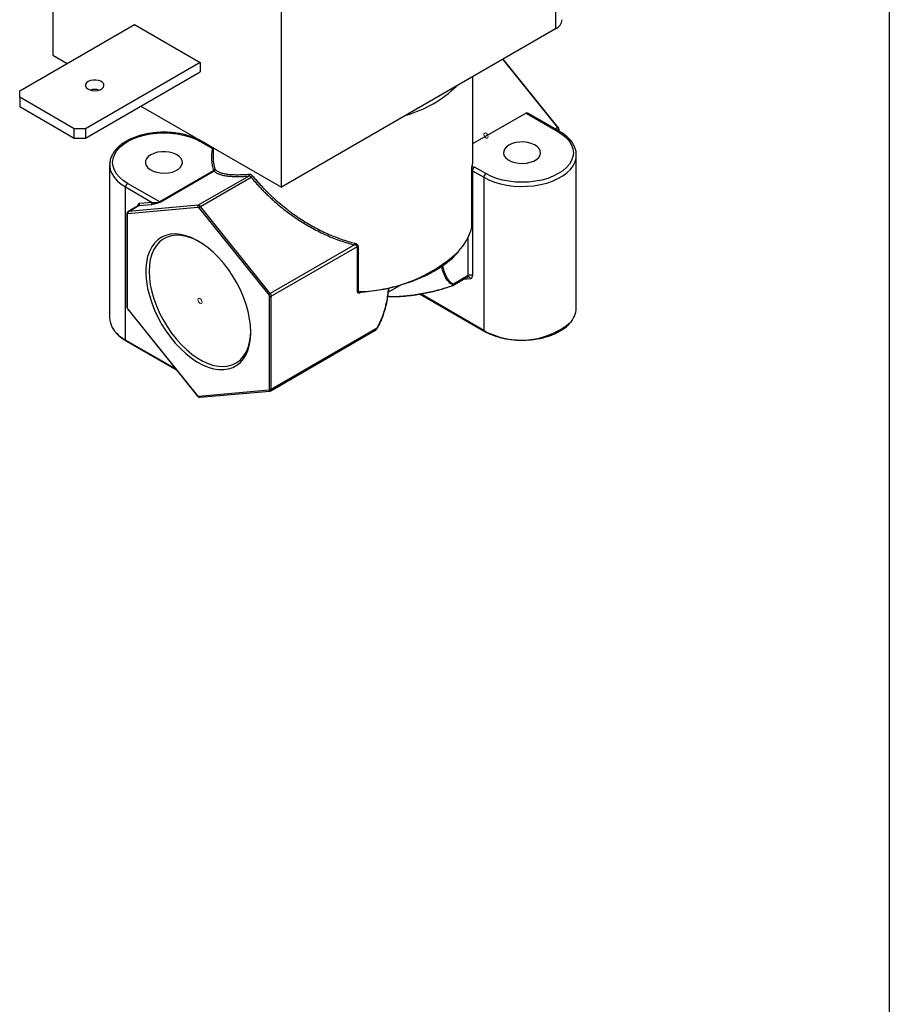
# Model space of a CAD drawing. Header units: inches. Extents: x 0.5 to 21.5, y 0.5 to 16.5.
# Tile 6 of 7: x 19.2 to 21.5, y 11.3 to 14. Entities that reach past the tile are written whole.
import ezdxf

# ---------------------------------------------------------------- set-up
doc = ezdxf.new("R2010")
doc.units = ezdxf.units.IN
doc.header["$LTSCALE"] = 2
doc.header["$MEASUREMENT"] = 0
doc.linetypes.add('SLD-Dashed', pattern=[0.075, 0.05, -0.025])
doc.linetypes.add('SLD-Solid', pattern=[0])
doc.layers.add('TEXT', color=140, linetype='SLD-Solid', lineweight=25)

msp = doc.modelspace()

# ---------------------------------------------------------------- linework, layer by layer
for p, q in [((20.6015, 14.8865), (20.6015, 13.9336)), ((19.8633, 13.5074), (19.8633, 14.4603)), ((19.2481, 14.2741), (19.2481, 13.8626)), ((19.1585, 13.7667), (19.4673, 13.945)), ((19.4673, 13.945), (19.6441, 13.843)), ((20.6015, 13.9336), (19.8633, 13.5074)), ((19.2481, 13.8626), (19.2863, 13.8405)), ((19.6441, 13.843), (19.3353, 13.6647)), ((19.6441, 13.843), (19.6441, 13.8177)), ((20.4592, 13.8514), (20.6067, 13.668)), ((20.6084, 13.6684), (20.4606, 13.8522)), ((19.3353, 13.6394), (19.6441, 13.8177)), ((20.379, 13.5871), (20.379, 13.8051)), ((19.1585, 13.7494), (19.1585, 13.7667)), ((19.3053, 13.6647), (19.1585, 13.7494)), ((19.1585, 13.7494), (19.1585, 13.7241)), ((19.1585, 13.7241), (19.3053, 13.6394)), ((19.485, 13.7258), (19.8633, 13.5074)), ((20.379, 13.6246), (20.5215, 13.7069)), ((20.5215, 13.7069), (20.6088, 13.6565)), ((20.6128, 13.6569), (20.5284, 13.7056)), ((19.3353, 13.6647), (19.3053, 13.6647)), ((19.3053, 13.6394), (19.3053, 13.6647)), ((19.3353, 13.6647), (19.3353, 13.6394)), ((20.6067, 13.668), (20.6002, 13.6642)), ((20.6079, 13.6597), (20.6095, 13.6607)), ((20.6095, 13.6607), (20.6095, 13.6588)), ((20.6107, 13.6581), (20.6107, 13.6623)), ((19.3053, 13.6394), (19.3353, 13.6394)), ((19.6443, 13.6304), (19.6775, 13.6113)), ((19.6769, 13.6143), (19.6483, 13.6308)), ((19.679, 13.6136), (19.6769, 13.6143)), ((19.679, 13.6138), (19.679, 13.5904)), ((20.6572, 13.5937), (20.6572, 13.5963)), ((20.6572, 13.1818), (20.6572, 13.5937)), ((19.4007, 13.5675), (19.4007, 13.1557)), ((19.4007, 13.5675), (19.4008, 13.5649)), ((19.6804, 13.5514), (19.5357, 13.4678)), ((19.5371, 13.4674), (19.6819, 13.551)), ((20.3756, 13.399), (20.3756, 13.5525)), ((20.3776, 13.5516), (20.408, 13.5341)), ((20.3776, 13.5516), (20.3776, 13.2694)), ((20.4136, 13.5439), (20.3832, 13.5614)), ((19.5357, 13.4678), (19.4492, 13.5177)), ((19.7759, 13.5374), (19.6394, 13.4586)), ((19.645, 13.4554), (19.7815, 13.5342)), ((20.408, 13.5341), (20.408, 13.1222)), ((19.4435, 13.0961), (19.4435, 13.5079)), ((19.4435, 13.5079), (19.5153, 13.4665)), ((19.4796, 13.4581), (19.5139, 13.4612)), ((19.5153, 13.4665), (19.481, 13.4634)), ((19.4473, 13.4362), (19.4473, 13.1854)), ((19.4484, 13.1837), (19.4484, 13.4345)), ((19.4499, 13.4365), (19.638, 13.4533)), ((19.4784, 13.4578), (19.4501, 13.4414)), ((19.6394, 13.4586), (19.4513, 13.4418)), ((19.4513, 13.4418), (19.4796, 13.4581)), ((19.4767, 13.4574), (19.4767, 13.4568)), ((19.4767, 13.4574), (19.4772, 13.4571)), ((19.6408, 13.4517), (19.8289, 13.2177)), ((19.8331, 13.2214), (19.645, 13.4554)), ((20.3663, 13.2694), (20.3663, 13.3731)), ((20.0597, 13.3522), (19.8331, 13.2214)), ((19.8359, 13.2141), (20.0678, 13.3479)), ((20.0678, 13.2258), (20.0678, 13.3479)), ((20.0701, 13.3486), (20.0701, 13.2264)), ((20.3246, 13.2427), (20.3646, 13.2658)), ((20.3663, 13.2694), (20.3263, 13.2463)), ((20.3543, 13.2598), (20.3719, 13.2614)), ((20.3646, 13.2657), (20.3656, 13.2661)), ((20.0771, 13.2246), (20.0784, 13.2254)), ((20.1509, 13.2246), (20.1865, 13.2452)), ((19.8303, 13.2141), (19.8303, 12.9633)), ((19.8359, 12.9633), (19.8359, 13.2141)), ((20.2365, 13.2198), (20.4088, 13.1204)), ((20.408, 13.1222), (20.2383, 13.2202)), ((19.4496, 13.1792), (19.6377, 12.9452)), ((19.638, 12.9461), (19.4499, 13.1801)), ((19.8343, 12.9596), (20.1176, 13.1232)), ((20.1192, 13.1268), (19.8359, 12.9633)), ((19.5795, 13.0176), (19.4435, 13.0961)), ((19.4443, 13.0943), (19.5815, 13.0151)), ((19.8289, 12.9613), (19.6408, 12.9445)), ((19.644, 12.9421), (19.8321, 12.9589))]:
    msp.add_line(p, q)
at = {"flags": 128}
for points in [[(19.3429, 13.7916), (19.3385, 13.7881), (19.336, 13.784), (19.3357, 13.7797), (19.3376, 13.7756), (19.3416, 13.7719), (19.3473, 13.7691), (19.3541, 13.7674), (19.3615, 13.7669), (19.3688, 13.7677), (19.3754, 13.7697), (19.3807, 13.7728), (19.3842, 13.7766), (19.3855, 13.7808), (19.3847, 13.7851), (19.3817, 13.789), (19.3769, 13.7923), (19.3706, 13.7946), (19.3634, 13.7957), (19.3559, 13.7955), (19.3489, 13.7941), (19.3429, 13.7916)], [(19.4492, 13.5177), (19.4373, 13.5256), (19.4272, 13.5342), (19.4192, 13.5436), (19.4134, 13.5535), (19.4099, 13.5637), (19.4087, 13.5741), (19.4099, 13.5845), (19.4134, 13.5947), (19.4192, 13.6046), (19.4272, 13.6139), (19.4373, 13.6226), (19.4492, 13.6304), (19.4627, 13.6373), (19.4777, 13.6431), (19.4939, 13.6477), (19.511, 13.651), (19.5287, 13.6531), (19.5467, 13.6537), (19.5647, 13.6531), (19.5825, 13.651), (19.5995, 13.6477), (19.6157, 13.6431), (19.6307, 13.6373), (19.6443, 13.6304)], [(20.6088, 13.6565), (20.6207, 13.6487), (20.6307, 13.64), (20.6387, 13.6307), (20.6445, 13.6208), (20.648, 13.6106), (20.6492, 13.6002), (20.648, 13.5898), (20.6445, 13.5796), (20.6387, 13.5697), (20.6307, 13.5604), (20.6207, 13.5517), (20.6088, 13.5439), (20.5952, 13.537), (20.5802, 13.5312), (20.564, 13.5266), (20.5469, 13.5232), (20.5292, 13.5212), (20.5112, 13.5205), (20.4932, 13.5212), (20.4755, 13.5232), (20.4584, 13.5266), (20.4422, 13.5312), (20.4272, 13.537), (20.4136, 13.5439)], [(20.4759, 13.6206), (20.4691, 13.6157), (20.4643, 13.6101), (20.4617, 13.6041), (20.4614, 13.5979), (20.4634, 13.5917), (20.4677, 13.586), (20.474, 13.5809), (20.4821, 13.5768), (20.4915, 13.5737), (20.5018, 13.5718), (20.5126, 13.5713), (20.5233, 13.5722), (20.5334, 13.5743), (20.5426, 13.5777), (20.5502, 13.5821), (20.556, 13.5874), (20.5598, 13.5932), (20.5612, 13.5994), (20.5603, 13.6056), (20.5572, 13.6116), (20.5518, 13.617), (20.5446, 13.6217), (20.5358, 13.6253), (20.5259, 13.6278), (20.5153, 13.629), (20.5045, 13.6288), (20.494, 13.6273), (20.4843, 13.6245), (20.4759, 13.6206)], [(19.5114, 13.5945), (19.5046, 13.5896), (19.4998, 13.584), (19.4972, 13.578), (19.4969, 13.5717), (19.4989, 13.5656), (19.5032, 13.5599), (19.5095, 13.5548), (19.5176, 13.5506), (19.527, 13.5476), (19.5373, 13.5457), (19.5481, 13.5452), (19.5588, 13.5461), (19.569, 13.5482), (19.5781, 13.5516), (19.5857, 13.556), (19.5915, 13.5612), (19.5953, 13.5671), (19.5967, 13.5733), (19.5958, 13.5795), (19.5927, 13.5855), (19.5873, 13.5909), (19.5801, 13.5956), (19.5713, 13.5992), (19.5614, 13.6017), (19.5508, 13.6028), (19.54, 13.6027), (19.5295, 13.6012), (19.5198, 13.5984), (19.5114, 13.5945)], [(20.408, 13.5341), (20.4217, 13.5271), (20.4369, 13.5211), (20.4532, 13.5163), (20.4705, 13.5127), (20.4884, 13.5104), (20.5066, 13.5094), (20.525, 13.5098), (20.5431, 13.5114), (20.5607, 13.5144), (20.5775, 13.5186), (20.5933, 13.524), (20.6078, 13.5304), (20.6207, 13.5379), (20.632, 13.5463), (20.6413, 13.5554), (20.6486, 13.5651), (20.6537, 13.5753), (20.6566, 13.5857), (20.6572, 13.5937)], [(19.4008, 13.5649), (19.4008, 13.5649), (19.4025, 13.5544), (19.4065, 13.544), (19.4127, 13.5341), (19.4211, 13.5246), (19.4314, 13.5159), (19.4435, 13.5079)], [(19.4796, 13.4581), (19.4789, 13.458), (19.4784, 13.4578)], [(19.7808, 13.1173), (19.78, 13.1351), (19.7776, 13.1536), (19.7736, 13.1727), (19.7681, 13.192), (19.7612, 13.2115), (19.7529, 13.2308), (19.7433, 13.2497), (19.7325, 13.268), (19.7207, 13.2856), (19.7079, 13.3022), (19.6944, 13.3176), (19.6802, 13.3317), (19.6656, 13.3443), (19.6506, 13.3552), (19.6356, 13.3643), (19.6206, 13.3716), (19.6058, 13.3769), (19.5914, 13.3802), (19.5775, 13.3815), (19.5644, 13.3807), (19.552, 13.3778), (19.5407, 13.3729), (19.5305, 13.366), (19.5215, 13.3572), (19.5139, 13.3466), (19.5077, 13.3344), (19.5029, 13.3206), (19.4997, 13.3055), (19.4981, 13.2891), (19.4981, 13.2717), (19.4997, 13.2535), (19.5029, 13.2347), (19.5077, 13.2155), (19.5139, 13.196), (19.5215, 13.1767), (19.5305, 13.1575), (19.5407, 13.1389), (19.552, 13.1209), (19.5644, 13.1038), (19.5775, 13.0877), (19.5914, 13.073), (19.6058, 13.0596), (19.6206, 13.0479), (19.6356, 13.0378), (19.6506, 13.0296), (19.6656, 13.0233), (19.6802, 13.019), (19.6944, 13.0167), (19.7079, 13.0165), (19.7207, 13.0183), (19.7325, 13.0222), (19.7433, 13.0281), (19.7529, 13.036), (19.7612, 13.0457), (19.7681, 13.0571), (19.7736, 13.0701), (19.7776, 13.0846), (19.78, 13.1004), (19.7808, 13.1173)], [(19.6417, 13.3609), (19.6365, 13.3636), (19.6217, 13.3703), (19.6073, 13.375), (19.5932, 13.3776), (19.5798, 13.3782), (19.5671, 13.3767), (19.5553, 13.3732), (19.5445, 13.3676), (19.5349, 13.3601), (19.5266, 13.3507), (19.5196, 13.3396), (19.5142, 13.3269), (19.5102, 13.3127), (19.5078, 13.2972), (19.507, 13.2805), (19.5078, 13.263), (19.5102, 13.2447), (19.5142, 13.2259), (19.5196, 13.2069), (19.5266, 13.1877), (19.5349, 13.1688), (19.5445, 13.1502), (19.5553, 13.1322), (19.5671, 13.115), (19.5798, 13.0989), (19.5932, 13.0839), (19.6073, 13.0703), (19.6217, 13.0583), (19.6365, 13.0479), (19.6513, 13.0394), (19.666, 13.0327), (19.6805, 13.028), (19.6946, 13.0254), (19.708, 13.0248), (19.7207, 13.0263), (19.7325, 13.0299), (19.7433, 13.0354), (19.7529, 13.0429), (19.7612, 13.0523), (19.7681, 13.0634), (19.7736, 13.0761), (19.7776, 13.0903), (19.78, 13.1059), (19.7808, 13.1199)], [(20.323, 13.2425), (20.3231, 13.2424), (20.3232, 13.2423), (20.3233, 13.2422), (20.3233, 13.2422), (20.3234, 13.2422), (20.3234, 13.2422), (20.3234, 13.2423), (20.3234, 13.2423)]]:
    msp.add_lwpolyline(points, dxfattribs=at)
at = {"color": 7, "linetype": 'SLD-Dashed', "lineweight": 18, "flags": 128}
for points in [[(20.4085, 13.6493), (20.409, 13.6466), (20.4102, 13.6439), (20.412, 13.6414), (20.4141, 13.6397), (20.4162, 13.639), (20.418, 13.6393), (20.4192, 13.6407), (20.4196, 13.6429), (20.4192, 13.6456), (20.418, 13.6484), (20.4162, 13.6508), (20.4141, 13.6525), (20.412, 13.6533), (20.4102, 13.6529), (20.409, 13.6515), (20.4085, 13.6493)], [(19.6383, 13.2047), (19.6388, 13.2069), (19.64, 13.2083), (19.6418, 13.2087), (19.6439, 13.2079), (19.646, 13.2062), (19.6478, 13.2038), (19.649, 13.201), (19.6494, 13.1983), (19.649, 13.1961), (19.6478, 13.1947), (19.646, 13.1944), (19.6439, 13.1951), (19.6418, 13.1968), (19.64, 13.1992), (19.6388, 13.202), (19.6383, 13.2047)]]:
    msp.add_lwpolyline(points, dxfattribs=at)
for centre, radius, start, end in [((20.5891, 13.9611), 0.0302, 294.3747, 354.3052), ((20.1116, 14.0096), 0.3206, 285.8345, 314.1601), ((19.3606, 13.7299), 0.0406, 72.7801, 107.2199), ((20.608, 13.6667), 0.00182, 77.0825, 135.2599), ((20.5973, 13.6601), 0.0123, 2.6393, 39.7721), ((20.6112, 13.6533), 0.00402, 65.7087, 125.6162), ((20.6088, 13.6624), 0.00192, 292.7362, 355.9723), ((19.6467, 13.6271), 0.00402, 65.7091, 125.6162), ((19.7947, 13.5871), 0.1197, 168.3503, 197.351), ((19.6778, 13.6158), 0.00455, 265.7558, 285.1176), ((19.7989, 13.5906), 0.1199, 180.1099, 197.2549), ((20.2607, 13.5872), 0.1183, 347.3025, 359.963), ((19.6803, 13.5555), 0.00413, 272.2573, 353.7057), ((19.6818, 13.5535), 0.00245, 237.6507, 272.3578), ((19.7734, 13.541), 0.00433, 305.44, 23.4421), ((20.373, 13.5435), 0.00931, 60.4759, 73.9484), ((20.3899, 13.5511), 0.0123, 122.6055, 177.3945), ((20.4203, 13.5335), 0.0123, 122.6055, 177.3945), ((19.4558, 13.5074), 0.0123, 122.6055, 177.3945), ((19.7733, 13.5478), 0.016, 301.1487, 321.2606), ((19.477, 13.4617), 0.00434, 306.0232, 23.9762), ((19.5113, 13.4647), 0.00434, 306.0232, 23.9762), ((19.537, 13.4699), 0.00245, 237.6507, 272.3578), ((19.4493, 13.4364), 0.00201, 185.6948, 245.6253), ((19.4538, 13.4383), 0.00434, 126.0232, 203.9762), ((19.4515, 13.439), 0.00279, 94.4711, 119.9825), ((19.6419, 13.4551), 0.00434, 126.0232, 203.9762), ((19.6389, 13.4513), 0.0073, 33.4349, 86.5705), ((19.6527, 13.4422), 0.0153, 120.1044, 141.2295), ((20.2272, 13.4386), 0.1535, 317.1106, 345.0238), ((20.0731, 13.3512), 0.0135, 156.8209, 175.7767), ((20.0704, 13.343), 0.00554, 92.8692, 118.4154), ((20.065, 13.6306), 0.4042, 270.724, 312.821), ((20.3622, 13.2691), 0.00404, 305.8415, 5.4707), ((20.3657, 13.2597), 0.00643, 15.468, 90.5641), ((20.3719, 13.2585), 0.0123, 62.6097, 117.3903), ((19.8408, 13.2082), 0.0153, 120.1044, 141.2295), ((19.8237, 13.2135), 0.0123, 2.6393, 39.7721), ((20.0704, 13.2209), 0.00554, 92.8692, 118.4154), ((20.3223, 13.2485), 0.00453, 298.9911, 331.56), ((19.8331, 13.2195), 0.00615, 242.6097, 297.3903), ((19.4493, 13.1856), 0.00201, 185.6948, 245.6253), ((19.4504, 13.1794), 0.000813, 127.2369, 196.1224), ((20.5979, 13.184), 0.0594, 315.4078, 357.9116), ((19.4596, 13.1577), 0.0589, 181.912, 224.727), ((20.5093, 13.3028), 0.2071, 240.6919, 309.1846), ((19.4951, 13.1887), 0.106, 223.1559, 240.8721), ((20.1181, 13.1246), 0.00248, 45.4201, 62.4314), ((20.41, 13.122), 0.00201, 174.3796, 234.302), ((19.4455, 13.0959), 0.00201, 174.3796, 234.302), ((19.832, 12.9621), 0.0032, 195.3836, 271.741), ((19.8331, 12.9687), 0.00615, 242.6097, 297.3903), ((19.8319, 12.9629), 0.00405, 305.9642, 5.4604), ((19.6384, 12.9454), 0.000813, 127.2369, 196.1224), ((19.644, 12.9454), 0.00331, 196.8821, 270.2398)]:
    msp.add_arc(centre, radius, start, end)
msp.add_ellipse((20.5313, 13.6947), major_axis=(-0.0102, 0.0119), ratio=0.410743, start_param=5.4211, end_param=6.206417)
for points, knots in [([(19.6483, 13.6308), (19.6461, 13.632), (19.6397, 13.6356), (19.6281, 13.6408), (19.6133, 13.6459), (19.5976, 13.65), (19.5812, 13.653), (19.5644, 13.6548), (19.5473, 13.6554), (19.5302, 13.6548), (19.5134, 13.6531), (19.497, 13.6502), (19.4812, 13.6462), (19.4663, 13.6412), (19.4525, 13.635), (19.44, 13.628), (19.4289, 13.62), (19.4194, 13.6112), (19.4117, 13.6017), (19.4059, 13.5917), (19.4022, 13.5813), (19.4005, 13.5722), (19.4009, 13.5667), (19.4011, 13.5646)], [0, 0, 0, 0, 0.026449, 0.076423, 0.126352, 0.176219, 0.226027, 0.27579, 0.325527, 0.375261, 0.425011, 0.474795, 0.524637, 0.57456, 0.624582, 0.67471, 0.724929, 0.77515, 0.825194, 0.874804, 0.923721, 0.971849, 1, 1, 1, 1]), ([(20.6107, 13.6623), (20.6106, 13.663), (20.6105, 13.6647), (20.6096, 13.6669), (20.6087, 13.6681), (20.6084, 13.6684)], [0, 0, 0, 0, 0.344077, 0.785003, 1, 1, 1, 1]), ([(20.6569, 13.5966), (20.6569, 13.598), (20.6568, 13.6029), (20.6546, 13.6111), (20.6504, 13.6211), (20.6442, 13.6307), (20.6362, 13.6397), (20.6266, 13.648), (20.6185, 13.6536), (20.6137, 13.6564), (20.6128, 13.6569)], [0, 0, 0, 0, 0.060792, 0.209291, 0.358373, 0.509245, 0.662321, 0.817261, 0.966122, 1, 1, 1, 1]), ([(19.6775, 13.6113), (19.6773, 13.6121), (19.6772, 13.6134), (19.677, 13.6143), (19.6769, 13.6142), (19.6769, 13.6142)], [0, 0, 0, 0, 0.512449, 0.88653, 1, 1, 1, 1]), ([(19.6819, 13.551), (19.6823, 13.5512), (19.6829, 13.5515), (19.6833, 13.552), (19.6834, 13.5521)], [0, 0, 0, 0, 0.8102234, 1, 1, 1, 1]), ([(19.6819, 13.551), (19.6826, 13.5503), (19.684, 13.5489), (19.6866, 13.547), (19.6896, 13.5453), (19.6929, 13.5436), (19.6966, 13.5422), (19.7007, 13.5409), (19.7051, 13.5397), (19.7099, 13.5387), (19.7165, 13.5377), (19.7251, 13.5367), (19.7362, 13.5361), (19.7484, 13.536), (19.7615, 13.5364), (19.7711, 13.5371), (19.7759, 13.5374)], [0, 0, 0, 0, 0.054412, 0.108841, 0.163339, 0.217956, 0.272742, 0.327749, 0.383024, 0.438618, 0.494577, 0.595417, 0.696105, 0.796917, 0.898126, 1, 1, 1, 1]), ([(19.6834, 13.5521), (19.6835, 13.5523), (19.684, 13.5528), (19.6844, 13.5538), (19.6844, 13.5547), (19.6844, 13.555)], [0, 0, 0, 0, 0.21045, 0.649612, 1, 1, 1, 1]), ([(19.6844, 13.555), (19.6851, 13.5544), (19.6866, 13.553), (19.6894, 13.5511), (19.6926, 13.5493), (19.6963, 13.5476), (19.7007, 13.5461), (19.7056, 13.5447), (19.7111, 13.5435), (19.7188, 13.5423), (19.7295, 13.5413), (19.7432, 13.5409), (19.7591, 13.5413), (19.7707, 13.5422), (19.7773, 13.5427)], [0, 0, 0, 0, 0.0556043, 0.1129743, 0.1721146, 0.2330288, 0.2957208, 0.3601937, 0.4264506, 0.4944943, 0.6144362, 0.7478697, 0.8567957, 1, 1, 1, 1]), ([(19.7773, 13.5427), (19.7778, 13.5427), (19.7786, 13.5427), (19.78, 13.5423), (19.7817, 13.5415), (19.7837, 13.5401), (19.7851, 13.5386), (19.7857, 13.5378)], [0, 0, 0, 0, 0.16626, 0.331281, 0.500386, 0.751777, 1, 1, 1, 1]), ([(20.3756, 13.5525), (20.3756, 13.5537), (20.3756, 13.5552), (20.3758, 13.5582), (20.376, 13.5597), (20.3761, 13.5612)], [0, 0, 0, 0, 0.5, 0.5, 1, 1, 1, 1]), ([(19.7815, 13.5342), (19.7812, 13.5346), (19.7804, 13.5354), (19.7793, 13.5363), (19.7781, 13.537), (19.7769, 13.5374), (19.7762, 13.5374), (19.7759, 13.5374)], [0, 0, 0, 0, 0.200016, 0.400008, 0.599992, 0.799984, 1, 1, 1, 1]), ([(19.7815, 13.5342), (19.7841, 13.5311), (19.7893, 13.5248), (19.7974, 13.5157), (19.8056, 13.5067), (19.8141, 13.4979), (19.8227, 13.4892), (19.8316, 13.4807), (19.8484, 13.4653), (19.8739, 13.444), (19.9095, 13.4187), (19.9464, 13.3965), (19.978, 13.3809), (20.0033, 13.3702), (20.0221, 13.3633), (20.0409, 13.3572), (20.0534, 13.3538), (20.0597, 13.3522)], [0, 0, 0, 0, 0.03641, 0.072729, 0.108981, 0.145191, 0.181386, 0.21759, 0.253828, 0.382646, 0.510462, 0.636753, 0.761521, 0.821875, 0.881631, 0.940951, 1, 1, 1, 1]), ([(19.7857, 13.5378), (19.7885, 13.5345), (19.794, 13.5279), (19.8022, 13.5185), (19.8102, 13.5099), (19.8178, 13.5019), (19.825, 13.4946), (19.8318, 13.488), (19.8381, 13.482), (19.8534, 13.4679), (19.8777, 13.4476), (19.9132, 13.4223), (19.9491, 13.4006), (19.9805, 13.385), (20.0054, 13.3744), (20.0241, 13.3674), (20.0425, 13.3614), (20.0547, 13.3581), (20.0607, 13.3565)], [0, 0, 0, 0, 0.0397758, 0.0772568, 0.1124429, 0.1453341, 0.1759305, 0.2042321, 0.230239, 0.2539512, 0.3894763, 0.5106539, 0.640657, 0.7616804, 0.8235833, 0.8839245, 0.9427231, 1, 1, 1, 1]), ([(19.481, 13.4634), (19.4806, 13.4633), (19.4797, 13.4632), (19.4787, 13.4626), (19.4777, 13.4615), (19.4769, 13.4599), (19.4768, 13.4582), (19.4767, 13.4574)], [0, 0, 0, 0, 0.16633, 0.331392, 0.500288, 0.748721, 1, 1, 1, 1]), ([(19.5371, 13.4674), (19.5348, 13.4661), (19.5311, 13.4647), (19.5225, 13.4624), (19.5178, 13.4616), (19.5139, 13.4612)], [0, 0, 0, 0, 0.5, 0.5, 1, 1, 1, 1]), ([(19.5153, 13.4665), (19.5163, 13.4664), (19.5181, 13.4662), (19.5209, 13.466), (19.5233, 13.466), (19.5254, 13.466), (19.5276, 13.4661), (19.5299, 13.4663), (19.5323, 13.4667), (19.5343, 13.4671), (19.5352, 13.4676), (19.5357, 13.4678)], [0, 0, 0, 0, 0.172733, 0.322839, 0.450353, 0.55533, 0.637877, 0.762499, 0.861403, 0.9381, 1, 1, 1, 1]), ([(19.4501, 13.4414), (19.4496, 13.441), (19.4485, 13.4403), (19.4475, 13.4384), (19.4473, 13.4369), (19.4473, 13.4362)], [0, 0, 0, 0, 0.308485, 0.622544, 1, 1, 1, 1]), ([(20.0607, 13.3565), (20.0616, 13.3563), (20.0631, 13.3558), (20.0652, 13.3549), (20.0675, 13.3535), (20.0696, 13.3515), (20.0699, 13.3495), (20.0701, 13.3486)], [0, 0, 0, 0, 0.17759, 0.343297, 0.500269, 0.762158, 1, 1, 1, 1]), ([(20.0678, 13.3479), (20.0677, 13.3482), (20.0677, 13.3487), (20.0673, 13.3494), (20.0667, 13.3501), (20.0658, 13.3507), (20.0645, 13.3513), (20.0624, 13.3519), (20.0607, 13.3521), (20.0597, 13.3522)], [0, 0, 0, 0, 0.082561, 0.170827, 0.268291, 0.377566, 0.500516, 0.722898, 1, 1, 1, 1]), ([(20.0743, 13.2251), (20.0766, 13.2253), (20.0875, 13.2261), (20.107, 13.2283), (20.1326, 13.2322), (20.1576, 13.2373), (20.1818, 13.2435), (20.2052, 13.2507), (20.2275, 13.259), (20.2488, 13.2682), (20.2688, 13.2783), (20.2874, 13.2892), (20.3046, 13.301), (20.3201, 13.3135), (20.3316, 13.3241), (20.3372, 13.3306), (20.3389, 13.3326)], [0, 0, 0, 0, 0.019991, 0.0988, 0.177629, 0.256469, 0.335322, 0.414192, 0.49308, 0.571988, 0.650918, 0.729867, 0.808831, 0.8878, 0.966752, 1, 1, 1, 1]), ([(20.3245, 13.2445), (20.3211, 13.2466), (20.3143, 13.2509), (20.3067, 13.2611), (20.3008, 13.2733), (20.2967, 13.2843), (20.2954, 13.2921), (20.2949, 13.2947)], [0, 0, 0, 0, 0.217604, 0.445005, 0.661888, 0.885622, 1, 1, 1, 1]), ([(20.3263, 13.2463), (20.3241, 13.2476), (20.3198, 13.2502), (20.3142, 13.256), (20.3095, 13.2628), (20.3055, 13.2705), (20.3022, 13.2789), (20.2995, 13.2876), (20.2983, 13.2938), (20.2978, 13.2967)], [0, 0, 0, 0, 0.138172, 0.283233, 0.437108, 0.575017, 0.71992, 0.872558, 1, 1, 1, 1]), ([(20.3719, 13.2614), (20.3723, 13.2615), (20.3732, 13.2616), (20.3743, 13.2621), (20.3753, 13.2628), (20.3764, 13.2641), (20.3771, 13.2657), (20.3775, 13.2677), (20.3776, 13.2689), (20.3776, 13.2694)], [0, 0, 0, 0, 0.125034, 0.250068, 0.375103, 0.500137, 0.748375, 0.872716, 1, 1, 1, 1]), ([(20.0678, 13.2258), (20.0678, 13.2254), (20.0678, 13.2247), (20.0682, 13.2239), (20.0689, 13.2232), (20.0699, 13.2227), (20.0716, 13.2226), (20.074, 13.223), (20.076, 13.2241), (20.0771, 13.2246)], [0, 0, 0, 0, 0.079412, 0.161502, 0.251036, 0.366977, 0.501352, 0.738693, 1, 1, 1, 1]), ([(20.0701, 13.2264), (20.0701, 13.2263), (20.0702, 13.2261), (20.0704, 13.2257), (20.0715, 13.225), (20.073, 13.2248), (20.0742, 13.2251), (20.0743, 13.2251)], [0, 0, 0, 0, 0.070793, 0.147965, 0.336041, 0.899998, 1, 1, 1, 1]), ([(20.1512, 13.2362), (20.1512, 13.2357), (20.1507, 13.2294), (20.1491, 13.2171), (20.1464, 13.2011), (20.1432, 13.187), (20.1399, 13.1748), (20.1352, 13.1604), (20.1289, 13.1442), (20.1223, 13.1325), (20.1192, 13.1268)], [0, 0, 0, 0, 0.014511, 0.183662, 0.343028, 0.458001, 0.567335, 0.671591, 0.842336, 1, 1, 1, 1]), ([(20.152, 13.2364), (20.1517, 13.2325), (20.1507, 13.2208), (20.1476, 13.2025), (20.1429, 13.182), (20.1371, 13.1633), (20.1298, 13.1445), (20.1231, 13.1324), (20.1198, 13.1264)], [0, 0, 0, 0, 0.1121729, 0.3317816, 0.5008543, 0.6648329, 0.8319169, 1, 1, 1, 1]), ([(20.1484, 13.214), (20.1487, 13.214), (20.1542, 13.213), (20.1687, 13.2131), (20.1896, 13.2143), (20.2102, 13.2165), (20.2292, 13.2191), (20.2483, 13.2224), (20.2667, 13.2263), (20.2847, 13.2307), (20.3034, 13.2359), (20.3166, 13.2403), (20.323, 13.2425)], [0, 0, 0, 0, 0.009311, 0.174507, 0.337801, 0.447144, 0.557404, 0.666898, 0.751183, 0.832877, 0.91831, 1, 1, 1, 1]), ([(20.153, 13.2138), (20.1569, 13.2135), (20.1648, 13.2129), (20.1793, 13.2132), (20.1942, 13.2143), (20.2086, 13.2158), (20.2224, 13.2176), (20.2369, 13.2198), (20.2508, 13.2224), (20.2634, 13.2251), (20.2746, 13.2277), (20.2883, 13.2312), (20.3044, 13.2358), (20.3173, 13.2402), (20.3234, 13.2423)], [0, 0, 0, 0, 0.104178, 0.217053, 0.328967, 0.413437, 0.495878, 0.582451, 0.663958, 0.722835, 0.778746, 0.831981, 0.919434, 1, 1, 1, 1]), ([(20.323, 13.2425), (20.3234, 13.2426), (20.3242, 13.2429), (20.3251, 13.2436), (20.3251, 13.2442), (20.3247, 13.2444), (20.3245, 13.2445)], [0, 0, 0, 0, 0.253213, 0.499323, 0.745698, 1, 1, 1, 1]), ([(20.3252, 13.243), (20.325, 13.2429), (20.3244, 13.2426), (20.3238, 13.2424), (20.3234, 13.2423)], [0, 0, 0, 0, 0.484273, 1, 1, 1, 1]), ([(20.3263, 13.2463), (20.3264, 13.2461), (20.3267, 13.2455), (20.3267, 13.2447), (20.3264, 13.244), (20.3259, 13.2435), (20.3255, 13.2432), (20.3252, 13.243)], [0, 0, 0, 0, 0.2426989, 0.4667834, 0.6783396, 0.836116, 1, 1, 1, 1]), ([(19.4473, 13.1854), (19.4473, 13.1846), (19.4475, 13.1829), (19.4484, 13.1808), (19.4493, 13.1796), (19.4496, 13.1792)], [0, 0, 0, 0, 0.344077, 0.785003, 1, 1, 1, 1]), ([(19.4185, 13.1146), (19.4193, 13.1137), (19.4225, 13.1098), (19.43, 13.1037), (19.4381, 13.0979), (19.4431, 13.0949), (19.4443, 13.0943)], [0, 0, 0, 0, 0.113695, 0.507946, 0.884175, 1, 1, 1, 1]), ([(20.1169, 13.1228), (20.1169, 13.1228), (20.1171, 13.1228), (20.1176, 13.1234), (20.1184, 13.1248), (20.1189, 13.1261), (20.1192, 13.1268)], [0, 0, 0, 0, 0.006744, 0.326336, 0.645613, 1, 1, 1, 1]), ([(20.1169, 13.1228), (20.1175, 13.1233), (20.1183, 13.1239), (20.119, 13.1252), (20.1195, 13.126), (20.1198, 13.1264)], [0, 0, 0, 0, 0.500909, 0.707241, 1, 1, 1, 1]), ([(20.4088, 13.1204), (20.411, 13.1192), (20.4173, 13.1156), (20.4288, 13.1105), (20.4435, 13.1053), (20.4591, 13.1012), (20.4755, 13.0982), (20.4923, 13.0964), (20.5063, 13.0957), (20.5147, 13.096), (20.5173, 13.0961)], [0, 0, 0, 0, 0.075463, 0.218604, 0.361707, 0.504717, 0.64764, 0.790498, 0.933317, 1, 1, 1, 1]), ([(20.5173, 13.0961), (20.5203, 13.0961), (20.5291, 13.0962), (20.5433, 13.0978), (20.5598, 13.1005), (20.5756, 13.1043), (20.5905, 13.1093), (20.6043, 13.1152), (20.617, 13.1221), (20.628, 13.1298), (20.6355, 13.1361), (20.6387, 13.1399), (20.6394, 13.1407)], [0, 0, 0, 0, 0.060484, 0.173963, 0.287479, 0.401056, 0.51472, 0.628493, 0.742385, 0.856387, 0.970427, 1, 1, 1, 1]), ([(19.8321, 12.9589), (19.8328, 12.959), (19.8336, 12.9591), (19.8342, 12.9596), (19.8343, 12.9597)], [0, 0, 0, 0, 0.888182, 1, 1, 1, 1]), ([(19.6377, 12.9452), (19.6382, 12.9447), (19.6393, 12.9434), (19.6415, 12.9422), (19.6432, 12.9421), (19.644, 12.9421)], [0, 0, 0, 0, 0.293846, 0.666011, 1, 1, 1, 1])]:
    msp.add_open_spline(points, degree=3, knots=knots)
for points in [[(20.3832, 13.5614), (20.3809, 13.5614), (20.3785, 13.5614), (20.3761, 13.5612)], [(19.4484, 13.4345), (19.4484, 13.4357), (19.449, 13.4365), (19.4499, 13.4365)], [(19.638, 13.4533), (19.6388, 13.4534), (19.6399, 13.4528), (19.6408, 13.4517)], [(19.8289, 13.2177), (19.8297, 13.2167), (19.8303, 13.2152), (19.8303, 13.2141)], [(19.4499, 13.1801), (19.449, 13.1811), (19.4484, 13.1826), (19.4484, 13.1837)], [(19.8303, 12.9633), (19.8303, 12.9621), (19.8297, 12.9614), (19.8289, 12.9613)], [(19.6408, 12.9445), (19.6399, 12.9444), (19.6388, 12.945), (19.638, 12.9461)]]:
    msp.add_open_spline(points, degree=3)
at = {"layer": 'TEXT'}
msp.add_line((21.5, 16.5), (21.5, 0.5), dxfattribs=at)

doc.saveas('drawing.dxf')
